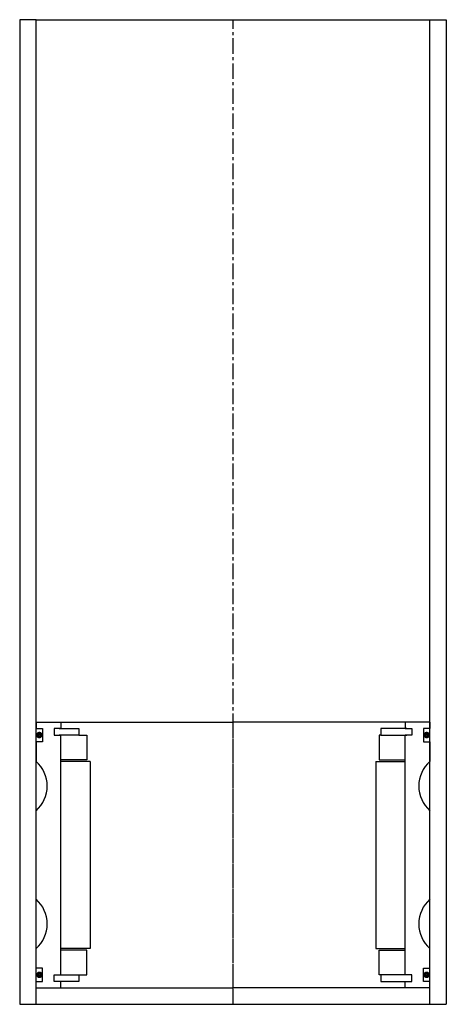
# Model space of a CAD drawing. Extents: x -65 to 65, y -10 to 290.
import ezdxf

# ---------------------------------------------------------------- set-up
doc = ezdxf.new("R2010")
doc.units = 0
doc.header["$LTSCALE"] = 0.15
doc.linetypes.add('CENTER', pattern=[50.8, 31.75, -6.35, 6.35, -6.35])
doc.layers.get('0').update_dxf_attribs({"linetype": 'CONTINUOUS'})
doc.layers.add('CENTER', color=9, linetype='CENTER')

msp = doc.modelspace()

# ---------------------------------------------------------------- linework, layer by layer
for p, q in [((-60, 290), (-65, 290)), ((-65, 290), (-65, -10)), ((-60, -10), (-60, 290)), ((-60, 290), (65, 290)), ((60, -10), (60, 290)), ((60, 290), (65, 290)), ((65, 290), (65, -10)), ((-60, 76), (-52.5, 76)), ((-60, 76), (-60, 74)), ((-52.5, 76), (0, 76)), ((-52.5, 76), (-52.5, 74)), ((52.5, 76), (0, 76)), ((52.5, 76), (52.5, 74)), ((60, 76), (52.5, 76)), ((60, 76), (60, 74)), ((-60, 74), (-58, 74)), ((-58, 74), (-58, 70)), ((-52.5, 74), (-54.5, 74)), ((-54.5, 74), (-54.5, 72)), ((-54.5, 72), (-52.5, 72)), ((-53, 74), (-47, 74)), ((-47, 72), (-53, 72)), ((-52.5, -1), (-52.5, 72)), ((-47, 74), (-47, 72)), ((-47, 72), (-44.5, 72)), ((-44.5, 72), (-44.5, 64.5)), ((45, 72), (44.5, 72)), ((44.5, 72), (44.5, 64.5)), ((53, 74), (45, 74)), ((45, 74), (45, 72)), ((45, 72), (53, 72)), ((52.5, 74), (54.5, 74)), ((54.5, 72), (52.5, 72)), ((52.5, -1), (52.5, 72)), ((54.5, 74), (54.5, 72)), ((60, 74), (58, 74)), ((58, 74), (58, 70)), ((-58, 70), (-60, 70)), ((-60, 70), (-60, 64)), ((58, 70), (60, 70)), ((60, 70), (60, 64)), ((-44.5, 64.5), (-52.5, 64.5)), ((-43.5, 64), (-52.5, 64)), ((-43.5, 64), (-43.5, 7)), ((43.5, 64), (43.5, 7)), ((43.5, 64), (52.5, 64)), ((44.5, 64.5), (52.5, 64.5)), ((-60, 22), (-60, 49)), ((60, 22), (60, 49)), ((-60, 1), (-60, 7)), ((-43.5, 7), (-52.5, 7)), ((-44.5, 6.5), (-52.5, 6.5)), ((-44.5, -1), (-44.5, 6.5)), ((43.5, 7), (52.5, 7)), ((44.5, -1), (44.5, 6.5)), ((44.5, 6.5), (52.5, 6.5)), ((60, 1), (60, 7)), ((-58, 1), (-60, 1)), ((-58, -3), (-58, 1)), ((58, -3), (58, 1)), ((58, 1), (60, 1)), ((-60, -5), (-60, -3)), ((-60, -3), (-58, -3)), ((-54.5, -3), (-54.5, -1)), ((-54.5, -1), (-52.5, -1)), ((-52.5, -3), (-54.5, -3)), ((-53, -1), (-47, -1)), ((-47, -3), (-53, -3)), ((-52.5, -5), (-52.5, -3)), ((-47, -1), (-47, -3)), ((-47, -1), (-44.5, -1)), ((45, -1), (44.5, -1)), ((53, -1), (45, -1)), ((45, -1), (45, -3)), ((45, -3), (53, -3)), ((54.5, -1), (52.5, -1)), ((52.5, -5), (52.5, -3)), ((52.5, -3), (54.5, -3)), ((54.5, -3), (54.5, -1)), ((60, -3), (58, -3)), ((60, -5), (60, -3)), ((-60, -5), (-52.5, -5)), ((-52.5, -5), (0, -5)), ((52.5, -5), (0, -5)), ((60, -5), (52.5, -5)), ((-60, -10), (-60, -8)), ((60, -10), (60, -8)), ((-65, -10), (65, -10))]:
    msp.add_line(p, q)
at = {"const_width": 0.95}
for points in [[(-58.51, 72.04, -1), (-59.56, 72.04, -1)], [(58.51, 72.04, 1), (59.56, 72.04, 1)], [(-58.45, -1.02, -1), (-59.5, -1.02, -1)], [(58.45, -1.02, 1), (59.5, -1.02, 1)]]:
    msp.add_lwpolyline(points, format="xyb", close=True, dxfattribs=at)
for centre, start, end in [((-66.61, 56.5), 311.4096, 48.5904), ((66.61, 56.5), 131.4096, 228.5904), ((-66.61, 14.5), 311.4096, 48.5904), ((66.61, 14.5), 131.4096, 228.5904)]:
    msp.add_arc(centre, 10, start, end)
at = {"layer": 'CENTER'}
for p, q in [((0, -10), (0, 290)), ((0, -5), (0, 76)), ((0, -10), (0, 71)), ((0, -10), (0, 71)), ((0, -10), (0, 71)), ((0, -10), (0, 58))]:
    msp.add_line(p, q, dxfattribs=at)

doc.saveas('drawing.dxf')
